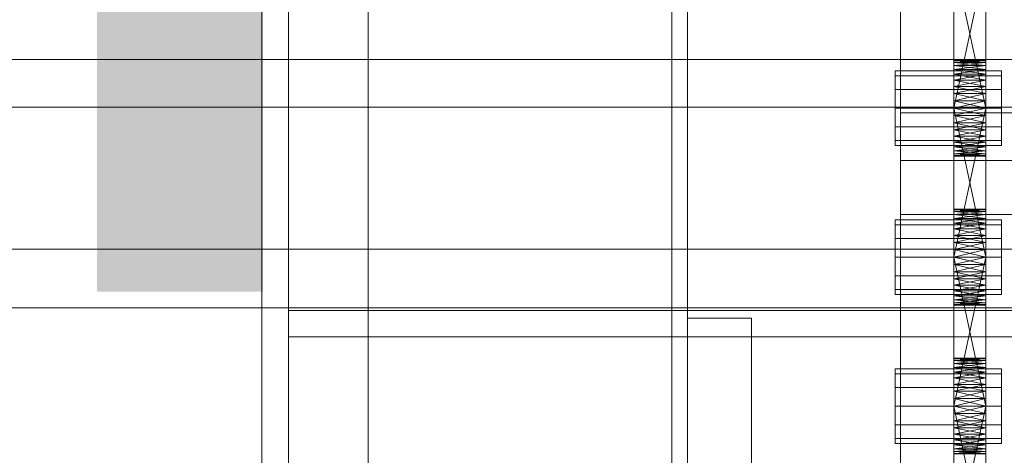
# Model space of a CAD drawing. Header units: millimetres. Extents: x -1970 to 61924, y -58230 to 6847.
# Tile 235 of 256: x 1274 to 1460, y -34531 to -34449. Entities that reach past the tile are written whole.
import ezdxf

# ---------------------------------------------------------------- set-up
doc = ezdxf.new("R2010")
doc.units = ezdxf.units.MM
for name, color, linetype, lineweight in [('COTAS_P', 1, 'Continuous', 0), ('frontal_C03', 7, 'Continuous', 0), ('frontal_secador', 7, 'Continuous', 0), ('frontal_tolva', 7, 'Continuous', 0)]:
    doc.layers.add(name, color=color, linetype=linetype, lineweight=lineweight)
doc.dimstyles.new('R19_100', dxfattribs={"dimtxt": 250, "dimasz": 150, "dimexe": 150, "dimexo": 80, "dimgap": 100, "dimtad": 1, "dimtih": 1, "dimtoh": 1, "dimdsep": 46, "dimcen": 0.09, "dimadec": 0, "dimazin": 0, "dimtfac": 1, "dimtdec": 4, "dimtofl": 0, "dimtmove": 0, "dimatfit": 3, "dimfxl": 1, "dimtolj": 1, "dimtzin": 0, "dimarcsym": 0})

# ---------------------------------------------------------------- blocks, each defined once
blk = doc.blocks.new('DIM_R26_43')
at = {"layer": 'COTAS_P'}
for p, q in [((-1750, -34600), (-1600, -34555)), ((2600, -34600), (2450, -34555)), ((-1750, -35500), (-1750, -34600)), ((-1750, -34600), (2600, -34600)), ((-1750, -34600), (-1600, -34645)), ((2600, -34600), (2450, -34645)), ((2600, -35500), (2600, -34600))]:
    blk.add_line(p, q, dxfattribs=at)
blk.add_text('4350 P', height=250, dxfattribs=at).set_placement((425, -34500))

msp = doc.modelspace()

# ---------------------------------------------------------------- linework, layer by layer
at = {"layer": 'frontal_C03'}
for p, q in [((1440, -34543.799), (1440, -34196.893)), ((1440, -34205.876), (1440, -34552.782)), ((1500, -34456.351), (-1500, -34456.351)), ((-1500, -34465.334), (1500, -34465.334)), ((1440, -34475.367), (1440, -34466.384)), ((1440, -34466.384), (1480, -34466.384)), ((1440, -34813.291), (1440, -34466.384)), ((1480, -34475.367), (1440, -34475.367)), ((1440, -34475.367), (1440, -34822.274))]:
    msp.add_line(p, q, dxfattribs=at)
at = {"layer": 'frontal_secador'}
for p, q in [((1340, -36000), (1340, -33000)), ((1400, -36000), (1400, -33000)), ((1320, -35980), (1320, -33075)), ((1325, -36000), (1325, -33075)), ((1325, -34600), (1325, -33075)), ((1325, -35980), (1325, -33075)), ((1397, -35940), (1397, -33075)), ((1400, -36000), (1400, -33075)), ((1400, -34600), (1400, -33075)), ((1400, -35940), (1400, -33075)), ((1400, -34650), (1400, -33075)), ((1400, -36000), (1400, -33250)), ((1450, -34468.281), (1450, -34429.481)), ((1456, -34429.481), (1456, -34468.281)), ((1450, -34431.136), (1450, -34468.281)), ((1456, -34468.281), (1456, -34431.136)), ((1450, -34468.281), (1450, -34433.414)), ((1456, -34433.414), (1456, -34468.281)), ((1450, -34465.5), (1450, -34436.092)), ((1450, -34468.281), (1450, -34436.092)), ((1450, -34437.5), (1450, -34465.5)), ((1456, -34465.5), (1450, -34437.5)), ((1456, -34437.5), (1450, -34465.5)), ((1456, -34436.092), (1456, -34465.5)), ((1456, -34436.092), (1456, -34468.281)), ((1456, -34465.5), (1456, -34437.5)), ((1450, -34456.611), (1450, -34456.5)), ((1456, -34456.611), (1450, -34456.5)), ((1456, -34456.5), (1450, -34456.5)), ((1456, -34456.5), (1450, -34456.611)), ((1450, -34456.611), (1450, -34457.481)), ((1450, -34456.941), (1450, -34456.611)), ((1450, -34456.611), (1450, -34459.136)), ((1456, -34456.941), (1450, -34456.611)), ((1456, -34456.611), (1450, -34456.611)), ((1456, -34456.611), (1450, -34456.941)), ((1450, -34457.481), (1450, -34456.941)), ((1456, -34457.481), (1450, -34456.941)), ((1456, -34456.941), (1450, -34456.941)), ((1456, -34456.941), (1450, -34457.481)), ((1450, -34457.481), (1450, -34459.136)), ((1450, -34458.219), (1450, -34457.481)), ((1450, -34461.414), (1450, -34457.481)), ((1450, -34496.281), (1450, -34457.481)), ((1456, -34458.219), (1450, -34457.481)), ((1456, -34457.481), (1450, -34457.481)), ((1456, -34457.481), (1450, -34458.219)), ((1456, -34456.611), (1456, -34456.5)), ((1456, -34457.481), (1456, -34456.611)), ((1456, -34456.611), (1456, -34456.941)), ((1456, -34459.136), (1456, -34456.611)), ((1456, -34456.941), (1456, -34457.481)), ((1456, -34459.136), (1456, -34457.481)), ((1456, -34457.481), (1456, -34458.219)), ((1456, -34457.481), (1456, -34461.414)), ((1456, -34457.481), (1456, -34496.281)), ((1439, -34459.438), (1439, -34458.5)), ((1459, -34458.5), (1439, -34458.5)), ((1439, -34462), (1439, -34459.438)), ((1459, -34459.438), (1439, -34459.438)), ((1450, -34459.136), (1450, -34458.219)), ((1456, -34459.136), (1450, -34458.219)), ((1456, -34458.219), (1450, -34458.219)), ((1456, -34458.219), (1450, -34459.136)), ((1450, -34459.136), (1450, -34461.414)), ((1450, -34460.21), (1450, -34459.136)), ((1450, -34459.136), (1450, -34464.092)), ((1450, -34459.136), (1450, -34496.281)), ((1456, -34460.21), (1450, -34459.136)), ((1456, -34459.136), (1450, -34459.136)), ((1456, -34459.136), (1450, -34460.21)), ((1456, -34458.219), (1456, -34459.136)), ((1456, -34461.414), (1456, -34459.136)), ((1456, -34459.136), (1456, -34460.21)), ((1456, -34464.092), (1456, -34459.136)), ((1456, -34496.281), (1456, -34459.136)), ((1459, -34459.438), (1459, -34458.5)), ((1459, -34462), (1459, -34459.438)), ((1450, -34461.414), (1450, -34460.21)), ((1456, -34461.414), (1450, -34460.21)), ((1456, -34460.21), (1450, -34460.21)), ((1456, -34460.21), (1450, -34461.414)), ((1450, -34461.414), (1450, -34464.092)), ((1450, -34462.719), (1450, -34461.414)), ((1450, -34496.281), (1450, -34461.414)), ((1456, -34462.719), (1450, -34461.414)), ((1456, -34461.414), (1450, -34461.414)), ((1456, -34461.414), (1450, -34462.719)), ((1456, -34460.21), (1456, -34461.414)), ((1456, -34464.092), (1456, -34461.414)), ((1456, -34461.414), (1456, -34462.719)), ((1456, -34461.414), (1456, -34496.281)), ((1439, -34465.5), (1439, -34462)), ((1459, -34462), (1439, -34462)), ((1450, -34464.092), (1450, -34462.719)), ((1456, -34464.092), (1450, -34462.719)), ((1456, -34462.719), (1450, -34462.719)), ((1456, -34462.719), (1450, -34464.092)), ((1456, -34462.719), (1456, -34464.092)), ((1459, -34465.5), (1459, -34462)), ((1439, -34465.5), (1439, -34469)), ((1439, -34465.5), (1459, -34465.5)), ((1450, -34493.5), (1450, -34464.092)), ((1450, -34464.092), (1450, -34465.5)), ((1450, -34496.281), (1450, -34464.092)), ((1456, -34465.5), (1450, -34464.092)), ((1456, -34464.092), (1450, -34464.092)), ((1456, -34464.092), (1450, -34465.5)), ((1450, -34465.5), (1450, -34493.5)), ((1456, -34493.5), (1450, -34465.5)), ((1456, -34465.5), (1450, -34465.5)), ((1456, -34465.5), (1450, -34493.5)), ((1450, -34468.281), (1450, -34465.5)), ((1450, -34465.5), (1450, -34466.908)), ((1456, -34465.5), (1450, -34466.908)), ((1456, -34466.908), (1450, -34465.5)), ((1456, -34464.092), (1456, -34493.5)), ((1456, -34465.5), (1456, -34464.092)), ((1456, -34464.092), (1456, -34496.281)), ((1456, -34493.5), (1456, -34465.5)), ((1456, -34465.5), (1456, -34468.281)), ((1456, -34466.908), (1456, -34465.5)), ((1459, -34469), (1459, -34465.5)), ((1450, -34466.908), (1450, -34468.281)), ((1456, -34466.908), (1450, -34466.908)), ((1456, -34466.908), (1450, -34468.281)), ((1456, -34468.281), (1450, -34466.908)), ((1456, -34468.281), (1456, -34466.908)), ((1439, -34469), (1439, -34471.562)), ((1459, -34469), (1439, -34469)), ((1450, -34470.79), (1450, -34468.281)), ((1450, -34468.281), (1450, -34469.586)), ((1450, -34472.781), (1450, -34468.281)), ((1450, -34474.5), (1450, -34468.281)), ((1456, -34468.281), (1450, -34468.281)), ((1456, -34468.281), (1450, -34469.586)), ((1456, -34469.586), (1450, -34468.281)), ((1456, -34468.281), (1456, -34470.79)), ((1456, -34469.586), (1456, -34468.281)), ((1456, -34468.281), (1456, -34472.781)), ((1456, -34468.281), (1456, -34474.5)), ((1459, -34469), (1459, -34471.562)), ((1450, -34469.586), (1450, -34470.79)), ((1456, -34469.586), (1450, -34469.586)), ((1456, -34469.586), (1450, -34470.79)), ((1456, -34470.79), (1450, -34469.586)), ((1450, -34472.781), (1450, -34470.79)), ((1450, -34470.79), (1450, -34471.864)), ((1456, -34470.79), (1450, -34470.79)), ((1456, -34470.79), (1450, -34471.864)), ((1456, -34471.864), (1450, -34470.79)), ((1456, -34470.79), (1456, -34469.586)), ((1456, -34470.79), (1456, -34472.781)), ((1456, -34471.864), (1456, -34470.79)), ((1439, -34471.562), (1439, -34472.5)), ((1459, -34471.562), (1439, -34471.562)), ((1459, -34472.5), (1439, -34472.5)), ((1450, -34471.864), (1450, -34472.781)), ((1456, -34471.864), (1450, -34471.864)), ((1456, -34471.864), (1450, -34472.781)), ((1456, -34472.781), (1450, -34471.864)), ((1450, -34474.059), (1450, -34472.781)), ((1450, -34472.781), (1450, -34473.519)), ((1450, -34474.5), (1450, -34472.781)), ((1456, -34472.781), (1450, -34472.781)), ((1456, -34472.781), (1450, -34473.519)), ((1456, -34473.519), (1450, -34472.781)), ((1456, -34472.781), (1456, -34471.864)), ((1456, -34472.781), (1456, -34474.059)), ((1456, -34473.519), (1456, -34472.781)), ((1456, -34472.781), (1456, -34474.5)), ((1459, -34471.562), (1459, -34472.5)), ((1450, -34473.519), (1450, -34474.059)), ((1456, -34473.519), (1450, -34473.519)), ((1456, -34473.519), (1450, -34474.059)), ((1456, -34474.059), (1450, -34473.519)), ((1450, -34474.5), (1450, -34474.059)), ((1450, -34474.059), (1450, -34474.389)), ((1456, -34474.059), (1450, -34474.059)), ((1456, -34474.059), (1450, -34474.389)), ((1456, -34474.389), (1450, -34474.059)), ((1450, -34474.389), (1450, -34474.5)), ((1456, -34474.389), (1450, -34474.389)), ((1456, -34474.389), (1450, -34474.5)), ((1456, -34474.5), (1450, -34474.389)), ((1456, -34474.5), (1450, -34474.5)), ((1456, -34474.059), (1456, -34473.519)), ((1456, -34474.059), (1456, -34474.5)), ((1456, -34474.389), (1456, -34474.059)), ((1456, -34474.5), (1456, -34474.389)), ((1440, -34485.5), (1710, -34485.5)), ((1440, -34503.5), (1440, -34485.5)), ((1450, -34484.611), (1450, -34484.5)), ((1456, -34484.611), (1450, -34484.5)), ((1456, -34484.5), (1450, -34484.5)), ((1456, -34484.5), (1450, -34484.611)), ((1450, -34484.611), (1450, -34485.481)), ((1450, -34484.941), (1450, -34484.611)), ((1450, -34484.611), (1450, -34487.136)), ((1456, -34484.941), (1450, -34484.611)), ((1456, -34484.611), (1450, -34484.611)), ((1456, -34484.611), (1450, -34484.941)), ((1450, -34485.481), (1450, -34484.941)), ((1456, -34485.481), (1450, -34484.941)), ((1456, -34484.941), (1450, -34484.941)), ((1456, -34484.941), (1450, -34485.481)), ((1450, -34485.481), (1450, -34487.136)), ((1450, -34486.219), (1450, -34485.481)), ((1450, -34489.414), (1450, -34485.481)), ((1450, -34524.281), (1450, -34485.481)), ((1456, -34486.219), (1450, -34485.481)), ((1456, -34485.481), (1450, -34485.481)), ((1456, -34485.481), (1450, -34486.219)), ((1456, -34484.611), (1456, -34484.5)), ((1456, -34485.481), (1456, -34484.611)), ((1456, -34484.611), (1456, -34484.941)), ((1456, -34487.136), (1456, -34484.611)), ((1456, -34484.941), (1456, -34485.481)), ((1456, -34487.136), (1456, -34485.481)), ((1456, -34485.481), (1456, -34486.219)), ((1456, -34485.481), (1456, -34489.414)), ((1456, -34485.481), (1456, -34524.281)), ((1439, -34487.438), (1439, -34486.5)), ((1459, -34486.5), (1439, -34486.5)), ((1439, -34490), (1439, -34487.438)), ((1459, -34487.438), (1439, -34487.438)), ((1450, -34487.136), (1450, -34486.219)), ((1456, -34487.136), (1450, -34486.219)), ((1456, -34486.219), (1450, -34486.219)), ((1456, -34486.219), (1450, -34487.136)), ((1450, -34487.136), (1450, -34489.414)), ((1450, -34488.21), (1450, -34487.136)), ((1450, -34487.136), (1450, -34492.092)), ((1450, -34487.136), (1450, -34524.281)), ((1456, -34488.21), (1450, -34487.136)), ((1456, -34487.136), (1450, -34487.136)), ((1456, -34487.136), (1450, -34488.21)), ((1456, -34486.219), (1456, -34487.136)), ((1456, -34489.414), (1456, -34487.136)), ((1456, -34487.136), (1456, -34488.21)), ((1456, -34492.092), (1456, -34487.136)), ((1456, -34524.281), (1456, -34487.136)), ((1459, -34487.438), (1459, -34486.5)), ((1459, -34490), (1459, -34487.438)), ((1450, -34489.414), (1450, -34488.21)), ((1456, -34489.414), (1450, -34488.21)), ((1456, -34488.21), (1450, -34488.21)), ((1456, -34488.21), (1450, -34489.414)), ((1450, -34489.414), (1450, -34492.092)), ((1450, -34490.719), (1450, -34489.414)), ((1450, -34524.281), (1450, -34489.414)), ((1456, -34490.719), (1450, -34489.414)), ((1456, -34489.414), (1450, -34489.414)), ((1456, -34489.414), (1450, -34490.719)), ((1456, -34488.21), (1456, -34489.414)), ((1456, -34492.092), (1456, -34489.414)), ((1456, -34489.414), (1456, -34490.719)), ((1456, -34489.414), (1456, -34524.281)), ((1439, -34493.5), (1439, -34490)), ((1459, -34490), (1439, -34490)), ((1450, -34492.092), (1450, -34490.719)), ((1456, -34492.092), (1450, -34490.719)), ((1456, -34490.719), (1450, -34490.719)), ((1456, -34490.719), (1450, -34492.092)), ((1456, -34490.719), (1456, -34492.092)), ((1459, -34493.5), (1459, -34490)), ((1450, -34521.5), (1450, -34492.092)), ((1450, -34492.092), (1450, -34493.5)), ((1450, -34524.281), (1450, -34492.092)), ((1456, -34493.5), (1450, -34492.092)), ((1456, -34492.092), (1450, -34492.092)), ((1456, -34492.092), (1450, -34493.5)), ((1456, -34492.092), (1456, -34521.5)), ((1456, -34493.5), (1456, -34492.092)), ((1456, -34492.092), (1456, -34524.281)), ((1439, -34493.5), (1439, -34497)), ((1439, -34493.5), (1459, -34493.5)), ((1450, -34493.5), (1450, -34521.5)), ((1456, -34521.5), (1450, -34493.5)), ((1456, -34493.5), (1450, -34493.5)), ((1456, -34493.5), (1450, -34521.5)), ((1450, -34496.281), (1450, -34493.5)), ((1450, -34493.5), (1450, -34494.908)), ((1456, -34493.5), (1450, -34494.908)), ((1456, -34494.908), (1450, -34493.5)), ((1450, -34494.908), (1450, -34496.281)), ((1456, -34494.908), (1450, -34494.908)), ((1456, -34494.908), (1450, -34496.281)), ((1456, -34496.281), (1450, -34494.908)), ((1456, -34521.5), (1456, -34493.5)), ((1456, -34493.5), (1456, -34496.281)), ((1456, -34494.908), (1456, -34493.5)), ((1456, -34496.281), (1456, -34494.908)), ((1459, -34497), (1459, -34493.5)), ((1450, -34498.79), (1450, -34496.281)), ((1450, -34496.281), (1450, -34497.586)), ((1450, -34500.781), (1450, -34496.281)), ((1450, -34502.5), (1450, -34496.281)), ((1456, -34496.281), (1450, -34496.281)), ((1456, -34496.281), (1450, -34497.586)), ((1456, -34497.586), (1450, -34496.281)), ((1456, -34496.281), (1456, -34498.79)), ((1456, -34497.586), (1456, -34496.281)), ((1456, -34496.281), (1456, -34500.781)), ((1456, -34496.281), (1456, -34502.5)), ((1439, -34497), (1439, -34499.562)), ((1459, -34497), (1439, -34497)), ((1450, -34497.586), (1450, -34498.79)), ((1456, -34497.586), (1450, -34497.586)), ((1456, -34497.586), (1450, -34498.79)), ((1456, -34498.79), (1450, -34497.586)), ((1450, -34500.781), (1450, -34498.79)), ((1450, -34498.79), (1450, -34499.864)), ((1456, -34498.79), (1450, -34498.79)), ((1456, -34498.79), (1450, -34499.864)), ((1456, -34499.864), (1450, -34498.79)), ((1456, -34498.79), (1456, -34497.586)), ((1456, -34498.79), (1456, -34500.781)), ((1456, -34499.864), (1456, -34498.79)), ((1459, -34497), (1459, -34499.562)), ((1439, -34499.562), (1439, -34500.5)), ((1459, -34499.562), (1439, -34499.562)), ((1459, -34500.5), (1439, -34500.5)), ((1450, -34499.864), (1450, -34500.781)), ((1456, -34499.864), (1450, -34499.864)), ((1456, -34499.864), (1450, -34500.781)), ((1456, -34500.781), (1450, -34499.864)), ((1456, -34500.781), (1456, -34499.864)), ((1459, -34499.562), (1459, -34500.5)), ((1450, -34502.059), (1450, -34500.781)), ((1450, -34500.781), (1450, -34501.519)), ((1450, -34502.5), (1450, -34500.781)), ((1456, -34500.781), (1450, -34500.781)), ((1456, -34500.781), (1450, -34501.519)), ((1456, -34501.519), (1450, -34500.781)), ((1450, -34501.519), (1450, -34502.059)), ((1456, -34501.519), (1450, -34501.519)), ((1456, -34501.519), (1450, -34502.059)), ((1456, -34502.059), (1450, -34501.519)), ((1450, -34502.5), (1450, -34502.059)), ((1450, -34502.059), (1450, -34502.389)), ((1456, -34502.059), (1450, -34502.059)), ((1456, -34502.059), (1450, -34502.389)), ((1456, -34502.389), (1450, -34502.059)), ((1450, -34502.389), (1450, -34502.5)), ((1456, -34502.389), (1450, -34502.389)), ((1456, -34502.389), (1450, -34502.5)), ((1456, -34502.5), (1450, -34502.389)), ((1456, -34502.5), (1450, -34502.5)), ((1456, -34500.781), (1456, -34502.059)), ((1456, -34501.519), (1456, -34500.781)), ((1456, -34500.781), (1456, -34502.5)), ((1456, -34502.059), (1456, -34501.519)), ((1456, -34502.059), (1456, -34502.5)), ((1456, -34502.389), (1456, -34502.059)), ((1456, -34502.5), (1456, -34502.389)), ((1325, -34503.5), (2125, -34503.5)), ((1325, -34508.5), (1325, -34503.5)), ((1440, -34503.5), (1710, -34503.5)), ((1400, -34505), (1412, -34505)), ((1400, -34540), (1400, -34505)), ((1412, -34540), (1412, -34505)), ((1325, -34508.5), (2125, -34508.5)), ((1325, -34558.5), (1325, -34508.5)), ((1450, -34512.611), (1450, -34512.5)), ((1456, -34512.611), (1450, -34512.5)), ((1456, -34512.5), (1450, -34512.5)), ((1456, -34512.5), (1450, -34512.611)), ((1450, -34512.611), (1450, -34513.481)), ((1450, -34512.941), (1450, -34512.611)), ((1450, -34512.611), (1450, -34515.136)), ((1456, -34512.941), (1450, -34512.611)), ((1456, -34512.611), (1450, -34512.611)), ((1456, -34512.611), (1450, -34512.941)), ((1450, -34513.481), (1450, -34512.941)), ((1456, -34513.481), (1450, -34512.941)), ((1456, -34512.941), (1450, -34512.941)), ((1456, -34512.941), (1450, -34513.481)), ((1450, -34513.481), (1450, -34515.136)), ((1450, -34514.219), (1450, -34513.481)), ((1450, -34517.414), (1450, -34513.481)), ((1450, -34552.281), (1450, -34513.481)), ((1456, -34514.219), (1450, -34513.481)), ((1456, -34513.481), (1450, -34513.481)), ((1456, -34513.481), (1450, -34514.219)), ((1456, -34512.611), (1456, -34512.5)), ((1456, -34513.481), (1456, -34512.611)), ((1456, -34512.611), (1456, -34512.941)), ((1456, -34515.136), (1456, -34512.611)), ((1456, -34512.941), (1456, -34513.481)), ((1456, -34515.136), (1456, -34513.481)), ((1456, -34513.481), (1456, -34514.219)), ((1456, -34513.481), (1456, -34517.414)), ((1456, -34513.481), (1456, -34552.281)), ((1439, -34515.438), (1439, -34514.5)), ((1459, -34514.5), (1439, -34514.5)), ((1439, -34518), (1439, -34515.438)), ((1459, -34515.438), (1439, -34515.438)), ((1450, -34515.136), (1450, -34514.219)), ((1456, -34515.136), (1450, -34514.219)), ((1456, -34514.219), (1450, -34514.219)), ((1456, -34514.219), (1450, -34515.136)), ((1450, -34515.136), (1450, -34517.414)), ((1450, -34516.21), (1450, -34515.136)), ((1450, -34515.136), (1450, -34520.092)), ((1450, -34515.136), (1450, -34552.281)), ((1456, -34516.21), (1450, -34515.136)), ((1456, -34515.136), (1450, -34515.136)), ((1456, -34515.136), (1450, -34516.21)), ((1456, -34514.219), (1456, -34515.136)), ((1456, -34517.414), (1456, -34515.136)), ((1456, -34515.136), (1456, -34516.21)), ((1456, -34520.092), (1456, -34515.136)), ((1456, -34552.281), (1456, -34515.136)), ((1459, -34515.438), (1459, -34514.5)), ((1459, -34518), (1459, -34515.438)), ((1450, -34517.414), (1450, -34516.21)), ((1456, -34517.414), (1450, -34516.21)), ((1456, -34516.21), (1450, -34516.21)), ((1456, -34516.21), (1450, -34517.414)), ((1456, -34516.21), (1456, -34517.414)), ((1439, -34521.5), (1439, -34518)), ((1459, -34518), (1439, -34518)), ((1450, -34517.414), (1450, -34520.092)), ((1450, -34518.719), (1450, -34517.414)), ((1450, -34552.281), (1450, -34517.414)), ((1456, -34518.719), (1450, -34517.414)), ((1456, -34517.414), (1450, -34517.414)), ((1456, -34517.414), (1450, -34518.719)), ((1450, -34520.092), (1450, -34518.719)), ((1456, -34520.092), (1450, -34518.719)), ((1456, -34518.719), (1450, -34518.719)), ((1456, -34518.719), (1450, -34520.092)), ((1456, -34520.092), (1456, -34517.414)), ((1456, -34517.414), (1456, -34518.719)), ((1456, -34517.414), (1456, -34552.281)), ((1456, -34518.719), (1456, -34520.092)), ((1459, -34521.5), (1459, -34518)), ((1450, -34549.5), (1450, -34520.092)), ((1450, -34520.092), (1450, -34521.5)), ((1450, -34552.281), (1450, -34520.092)), ((1456, -34521.5), (1450, -34520.092)), ((1456, -34520.092), (1450, -34520.092)), ((1456, -34520.092), (1450, -34521.5)), ((1456, -34520.092), (1456, -34549.5)), ((1456, -34521.5), (1456, -34520.092)), ((1456, -34520.092), (1456, -34552.281)), ((1439, -34521.5), (1439, -34525)), ((1439, -34521.5), (1459, -34521.5)), ((1450, -34521.5), (1450, -34549.5)), ((1456, -34549.5), (1450, -34521.5)), ((1456, -34521.5), (1450, -34521.5)), ((1456, -34521.5), (1450, -34549.5)), ((1450, -34524.281), (1450, -34521.5)), ((1450, -34521.5), (1450, -34522.908)), ((1456, -34521.5), (1450, -34522.908)), ((1456, -34522.908), (1450, -34521.5)), ((1456, -34549.5), (1456, -34521.5)), ((1456, -34521.5), (1456, -34524.281)), ((1456, -34522.908), (1456, -34521.5)), ((1459, -34525), (1459, -34521.5)), ((1450, -34522.908), (1450, -34524.281)), ((1456, -34522.908), (1450, -34522.908)), ((1456, -34522.908), (1450, -34524.281)), ((1456, -34524.281), (1450, -34522.908)), ((1450, -34526.79), (1450, -34524.281)), ((1450, -34524.281), (1450, -34525.586)), ((1450, -34528.781), (1450, -34524.281)), ((1450, -34530.5), (1450, -34524.281)), ((1456, -34524.281), (1450, -34524.281)), ((1456, -34524.281), (1450, -34525.586)), ((1456, -34525.586), (1450, -34524.281)), ((1456, -34524.281), (1456, -34522.908)), ((1456, -34524.281), (1456, -34526.79)), ((1456, -34525.586), (1456, -34524.281)), ((1456, -34524.281), (1456, -34528.781)), ((1456, -34524.281), (1456, -34530.5)), ((1439, -34525), (1439, -34527.562)), ((1459, -34525), (1439, -34525)), ((1450, -34525.586), (1450, -34526.79)), ((1456, -34525.586), (1450, -34525.586)), ((1456, -34525.586), (1450, -34526.79)), ((1456, -34526.79), (1450, -34525.586)), ((1456, -34526.79), (1456, -34525.586)), ((1459, -34525), (1459, -34527.562)), ((1439, -34527.562), (1439, -34528.5)), ((1459, -34527.562), (1439, -34527.562)), ((1450, -34528.781), (1450, -34526.79)), ((1450, -34526.79), (1450, -34527.864)), ((1456, -34526.79), (1450, -34526.79)), ((1456, -34526.79), (1450, -34527.864)), ((1456, -34527.864), (1450, -34526.79)), ((1450, -34527.864), (1450, -34528.781)), ((1456, -34527.864), (1450, -34527.864)), ((1456, -34527.864), (1450, -34528.781)), ((1456, -34528.781), (1450, -34527.864)), ((1456, -34526.79), (1456, -34528.781)), ((1456, -34527.864), (1456, -34526.79)), ((1456, -34528.781), (1456, -34527.864)), ((1459, -34527.562), (1459, -34528.5)), ((1459, -34528.5), (1439, -34528.5)), ((1450, -34530.059), (1450, -34528.781)), ((1450, -34528.781), (1450, -34529.519)), ((1450, -34530.5), (1450, -34528.781)), ((1456, -34528.781), (1450, -34528.781)), ((1456, -34528.781), (1450, -34529.519)), ((1456, -34529.519), (1450, -34528.781)), ((1450, -34529.519), (1450, -34530.059)), ((1456, -34529.519), (1450, -34529.519)), ((1456, -34529.519), (1450, -34530.059)), ((1456, -34530.059), (1450, -34529.519)), ((1450, -34530.5), (1450, -34530.059)), ((1450, -34530.059), (1450, -34530.389)), ((1456, -34530.059), (1450, -34530.059)), ((1456, -34530.059), (1450, -34530.389)), ((1456, -34530.389), (1450, -34530.059)), ((1456, -34528.781), (1456, -34530.059)), ((1456, -34529.519), (1456, -34528.781)), ((1456, -34528.781), (1456, -34530.5)), ((1456, -34530.059), (1456, -34529.519)), ((1456, -34530.059), (1456, -34530.5)), ((1456, -34530.389), (1456, -34530.059)), ((1450, -34530.389), (1450, -34530.5)), ((1456, -34530.389), (1450, -34530.389)), ((1456, -34530.389), (1450, -34530.5)), ((1456, -34530.5), (1450, -34530.389)), ((1456, -34530.5), (1450, -34530.5)), ((1456, -34530.5), (1456, -34530.389))]:
    msp.add_line(p, q, dxfattribs=at)
at = {"layer": 'frontal_tolva'}
for p, q in [((-1821.5, -34492), (1821.5, -34492)), ((-1821.5, -34503), (1821.5, -34503))]:
    msp.add_line(p, q, dxfattribs=at)

# ---------------------------------------------------------------- dimensions: what is measured, and where the dimension line sits
at = {"layer": 'COTAS_P'}
dim = msp.add_aligned_dim(p1=(-1750, -35500), p2=(2600, -35500), distance=900, text='<> P', dimstyle='R19_100', dxfattribs=at)
dim.commit()
dim.dimension.update_dxf_attribs({"geometry": 'DIM_R26_43', "text_midpoint": (425, -34600)})

doc.saveas('drawing.dxf')
